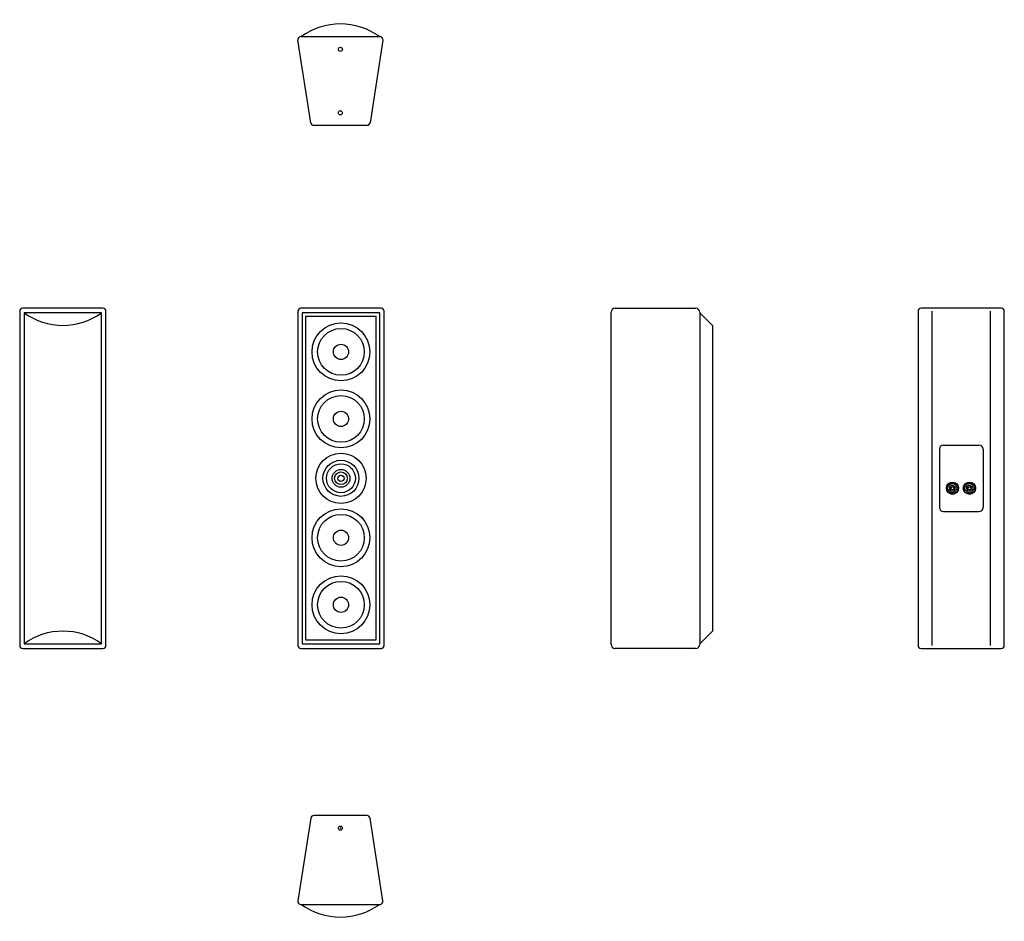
# Model space of a CAD drawing. Extents: x 2936 to 4877, y 1043 to 2818.
import ezdxf

# ---------------------------------------------------------------- set-up
doc = ezdxf.new("R2010")
doc.units = 0
for name, color, linetype in [('KF_E_90_BOTTOM', 7, 'CONTINUOUS'), ('KF_E_90_FRONT', 7, 'CONTINUOUS'), ('KF_E_90_REAR', 7, 'CONTINUOUS'), ('KF_E_90_SIDE', 7, 'CONTINUOUS'), ('KF_E_90_TOP', 7, 'CONTINUOUS')]:
    doc.layers.add(name, color=color, linetype=linetype)

# ---------------------------------------------------------------- blocks, each defined once
blk = doc.blocks.new('KF_E_90_BOTTOM')
at = {"layer": 'KF_E_90_BOTTOM'}
for p, q in [((-58.3, -194.9), (-83.9, -31.9)), ((-78, -25), (78, -25)), ((83.9, -31.9), (58.3, -194.9)), ((52.4, -200), (-52.4, -200))]:
    blk.add_line(p, q, dxfattribs=at)
for centre in [(0, -50), (0, -175)]:
    blk.add_circle(centre, 4, dxfattribs=at)
for centre, radius, start, end in [((0, -132.8), 132.8, 54.2555, 125.7445), ((-78, -31), 6, 90.0002, 188.9308), ((78, -31), 6, 351.0692, 89.9998), ((-52.4, -194), 6, 188.9308, 270.0002), ((52.4, -194), 6, 270.0003, 351.0697)]:
    blk.add_arc(centre, radius, start, end, dxfattribs=at)
blk = doc.blocks.new('KF_E_90_FRONT')
at = {"layer": 'KF_E_90_FRONT'}
for p, q in [((79, 0), (-79, 0)), ((-85, -6), (-85, -664)), ((-76.5, -9), (-76.5, -661)), ((76.5, -9), (-76.5, -9)), ((-69, -654), (-69, -16)), ((-69, -16), (69, -16)), ((69, -16), (69, -654)), ((76.5, -661), (76.5, -9)), ((85, -664), (85, -6)), ((69, -654), (-69, -654)), ((-79, -670), (79, -670)), ((-76.5, -661), (76.5, -661))]:
    blk.add_line(p, q, dxfattribs=at)
for centre, radius in [((0, -86), 57), ((0, -86), 46), ((0, -86), 15), ((0, -218), 57), ((0, -218), 46), ((0, -218), 15), ((0, -218), 15), ((0, -335), 49.5), ((0, -335), 35.5), ((0, -335), 28.5), ((0, -335), 17.5), ((0, -335), 12.5), ((0, -335), 5.98), ((0, -452), 57), ((0, -452), 46), ((0, -452), 15), ((0, -452), 15), ((0, -584), 57), ((0, -584), 46), ((0, -584), 15)]:
    blk.add_circle(centre, radius, dxfattribs=at)
for centre, start, end in [((-79, -6), 90, 180), ((79, -6), 360, 90), ((-79, -664), 180, 270), ((79, -664), 270, 0)]:
    blk.add_arc(centre, 6, start, end, dxfattribs=at)
blk = doc.blocks.new('KF_E_90_FRONT_FOAM')
at = {"layer": 'KF_E_90_FRONT'}
for p, q in [((79, 0), (-79, 0)), ((-85, -6), (-85, -664)), ((76.5, -9), (-76.5, -9)), ((-76.5, -9), (-76.5, -661)), ((76.5, -661), (76.5, -9)), ((85, -664), (85, -6)), ((-79, -670), (79, -670)), ((-76.5, -661), (76.5, -661))]:
    blk.add_line(p, q, dxfattribs=at)
for centre, radius, start, end in [((-79, -6), 6, 90, 180), ((0, 95.7), 129.6, 233.8355, 306.1645), ((79, -6), 6, 360, 90), ((0, -765.6), 129.6, 53.8355, 126.1645), ((-79, -664), 6, 180, 270), ((79, -664), 6, 270, 0)]:
    blk.add_arc(centre, radius, start, end, dxfattribs=at)
blk = doc.blocks.new('KF_E_90_SIDE')
at = {"layer": 'KF_E_90_SIDE'}
for p, q in [((-79.5, 0), (79.5, 0)), ((-87.5, -662), (-87.5, -8)), ((87.5, -8), (87.5, -662)), ((112.5, -34), (87.5, -8.9)), ((112.5, -34), (112.5, -636)), ((112.5, -636), (87.5, -661.1)), ((79.5, -670), (-79.5, -670))]:
    blk.add_line(p, q, dxfattribs=at)
for centre, start, end in [((-79.5, -8), 90, 180), ((79.5, -8), 360, 90), ((-79.5, -662), 180, 270), ((79.5, -662), 270, 0)]:
    blk.add_arc(centre, 8, start, end, dxfattribs=at)
blk = doc.blocks.new('KF_E_90_REAR')
at = {"layer": 'KF_E_90_REAR'}
for p, q in [((79, 0), (-79, 0)), ((79, 0), (-79, 0)), ((-85, -6), (-85, -664)), ((-85, -6), (-85, -664)), ((-57.5, -664), (-57.5, -6)), ((57.5, -664), (57.5, -6)), ((85, -664), (85, -6)), ((85, -664), (85, -6)), ((-35, -269.5), (35, -269.5)), ((-43, -277.5), (-43, -392.5)), ((43, -277.5), (43, -392.5)), ((-26.3, -351.8), (-25.3, -351.8)), ((-26.3, -357.5), (-25.3, -357.5)), ((-20.9, -351), (-21.3, -350.7)), ((-21.2, -358.7), (-20.8, -358.4)), ((-19.1, -352.8), (-19.6, -352.3)), ((-19.5, -357), (-19, -356.5)), ((-15.4, -352.7), (-14.9, -352.2)), ((-14.8, -356.9), (-15.3, -356.4)), ((-13.6, -350.9), (-13.2, -350.5)), ((-13.1, -358.6), (-13.5, -358.3)), ((-8.9, -352.7), (-7.9, -352.7)), ((-8.9, -356.5), (-7.9, -356.5)), ((7.1, -351.8), (8.1, -351.8)), ((7.1, -357.5), (8.1, -357.5)), ((12.5, -351), (12.1, -350.7)), ((12.2, -358.7), (12.6, -358.4)), ((14.3, -352.8), (13.8, -352.3)), ((13.9, -357), (14.4, -356.5)), ((18, -352.7), (18.5, -352.2)), ((18.6, -356.9), (18.1, -356.4)), ((19.8, -350.9), (20.2, -350.5)), ((20.3, -358.6), (19.9, -358.3)), ((24.5, -352.7), (25.5, -352.7)), ((24.5, -356.5), (25.5, -356.5)), ((-35, -400.5), (35, -400.5)), ((-79, -670), (79, -670)), ((-79, -670), (79, -670))]:
    blk.add_line(p, q, dxfattribs=at)
for centre, radius in [((-17.2, -354.6), 12), ((-17.2, -354.6), 11.4), ((16.2, -354.6), 12), ((16.2, -354.6), 11.4)]:
    blk.add_circle(centre, radius, dxfattribs=at)
for centre, radius, start, end in [((-79, -6), 6, 90, 180), ((-79, -6), 6, 90, 180), ((79, -6), 6, 360, 90), ((79, -6), 6, 360, 90), ((-35, -277.5), 8, 90, 180), ((35, -277.5), 8, 0, 90), ((-17.2, -354.6), 8.55, 12.8396, 160.5288), ((16.2, -354.6), 8.55, 12.8396, 160.5288), ((-17.2, -354.6), 9.5, 162.5424, 197.4576), ((-17.2, -354.6), 8.55, 199.4712, 347.1604), ((-17.2, -354.6), 5.7, 135.8579, 225.8583), ((-17.2, -354.6), 5.22, 45.8579, 135.8579), ((-17.2, -354.6), 5.22, 225.8583, 315.8579), ((-17.2, -354.6), 3.32, 135.8585, 225.8591), ((-17.2, -354.6), 2.61, 45.857, 135.8588), ((-17.2, -354.6), 2.61, 225.8597, 315.8588), ((-17.2, -354.6), 3.32, 315.8585, 45.857), ((-17.2, -354.6), 5.7, 315.8579, 45.8578), ((-17.2, -354.6), 9.5, 348.463, 11.537), ((16.2, -354.6), 9.5, 162.5424, 197.4576), ((16.2, -354.6), 8.55, 199.4712, 347.1604), ((16.2, -354.6), 5.7, 135.8579, 225.8583), ((16.2, -354.6), 5.22, 45.8579, 135.8579), ((16.2, -354.6), 5.22, 225.8583, 315.8579), ((16.2, -354.6), 3.32, 135.8585, 225.8591), ((16.2, -354.6), 2.61, 45.857, 135.8588), ((16.2, -354.6), 2.61, 225.8597, 315.8588), ((16.2, -354.6), 3.32, 315.8585, 45.857), ((16.2, -354.6), 5.7, 315.8579, 45.8578), ((16.2, -354.6), 9.5, 348.463, 11.537), ((-35, -392.5), 8, 180, 270), ((35, -392.5), 8, 270, 0), ((-79, -664), 6, 180, 270), ((-79, -664), 6, 180, 270), ((79, -664), 6, 270, 0), ((79, -664), 6, 270, 0)]:
    blk.add_arc(centre, radius, start, end, dxfattribs=at)
blk = doc.blocks.new('KF_E_90_TOP')
at = {"layer": 'KF_E_90_TOP'}
for p, q in [((-58.3, 194.9), (-83.9, 31.9)), ((52.4, 200), (-52.4, 200)), ((83.9, 31.9), (58.3, 194.9)), ((-78, 25), (78, 25))]:
    blk.add_line(p, q, dxfattribs=at)
blk.add_circle((0, 175), 4, dxfattribs=at)
for centre, radius, start, end in [((-52.4, 194), 6, 89.9998, 171.0692), ((52.4, 194), 6, 8.9303, 89.9997), ((-78, 31), 6, 171.0692, 269.9998), ((0, 132.8), 132.8, 234.2555, 305.7445), ((78, 31), 6, 270.0002, 8.9308)]:
    blk.add_arc(centre, radius, start, end, dxfattribs=at)
blk.add_point((0, 175), dxfattribs=at)

msp = doc.modelspace()

# ---------------------------------------------------------------- block references
at = {"layer": 'KF_E_90_BOTTOM'}
msp.add_blockref('KF_E_90_BOTTOM', (3568.3, 2809.9), dxfattribs=at)
at = {"layer": 'KF_E_90_FRONT'}
for name, p in [('KF_E_90_FRONT_FOAM', (3021.3, 2250.1)), ('KF_E_90_FRONT', (3569.4, 2250.1)), ('KF_E_90_TOP', (3568.3, 1051.1))]:
    msp.add_blockref(name, p, dxfattribs=at)
at = {"layer": 'KF_E_90_REAR'}
msp.add_blockref('KF_E_90_REAR', (4791.6, 2250.1), dxfattribs=at)
at = {"layer": 'KF_E_90_SIDE'}
msp.add_blockref('KF_E_90_SIDE', (4189.1, 2250.1), dxfattribs=at)

doc.saveas('drawing.dxf')
